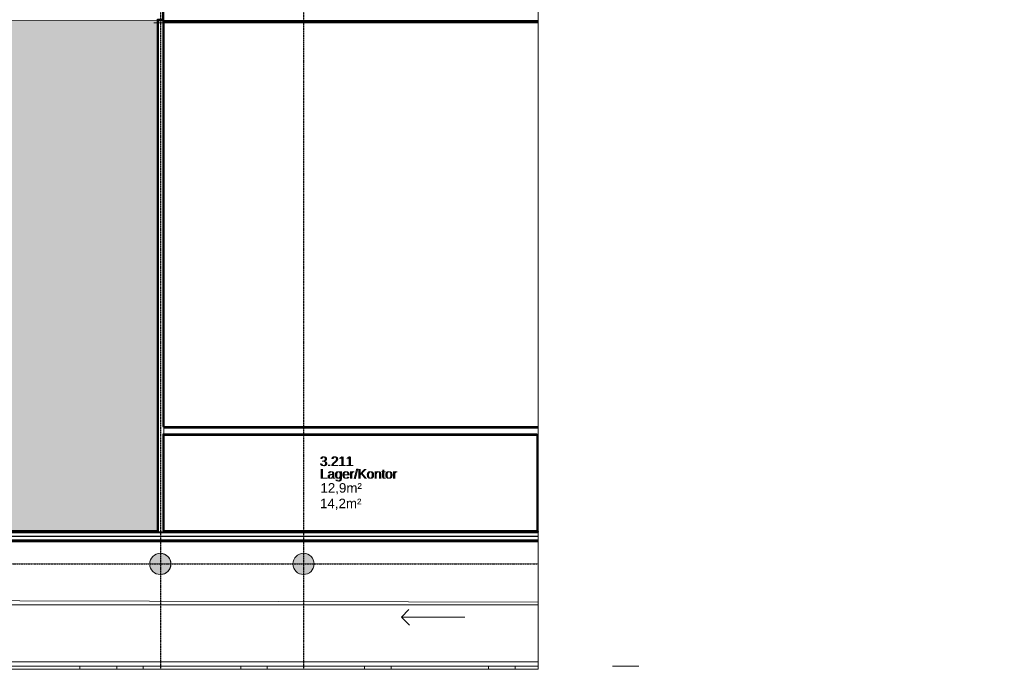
# Model space of a CAD drawing. Header units: millimetres. Extents: x 2001279 to 2569134, y 699790 to 1241062.
# Tile 35 of 38: x 2438822 to 2457416, y 1017714 to 1029979. Entities that reach past the tile are written whole.
import ezdxf
from ezdxf.enums import TextEntityAlignment as Align

# ---------------------------------------------------------------- set-up
doc = ezdxf.new("R2010")
doc.units = ezdxf.units.MM
doc.header["$MEASUREMENT"] = 0
doc.linetypes.add('Dash - Tight', pattern=[4.5, 3, -1.5])
doc.linetypes.add('Grid Line', pattern=[22.225, 12.7, -3.175, 3.175, -3.175])
for name, color, linetype in [('822_Akselinjer', 8, 'Grid Line'), ('A862-N-T', 255, 'Continuous'), ('A862-NA', 255, 'Continuous'), ('A862-NR', 7, 'Continuous')]:
    doc.layers.add(name, color=color, linetype=linetype)
doc.layers.add('A200-14_kiosk', color=7, linetype='Continuous', lineweight=5, true_color=0xc7d6ef)
doc.layers.add('A200-6_Sikkerhetskontroll', color=7, linetype='Continuous', lineweight=5, true_color=0xff9da3)
for name, color, linetype, lineweight in [('A222', 8, 'Continuous', 5), ('A24', 1, 'Continuous', 5), ('A254', 6, 'Continuous', 5), ('A852-TYNN', 7, 'Continuous', 9), ('A861 soner eks', 250, 'Continuous', 5), ('A862', 4, 'Dash - Tight', 9), ('A862-B-T', 4, 'Continuous', 0), ('va006-h02-a-200-1-0001_A-AREA-LINE', 4, 'Continuous', 5), ('va006-h02-a-200-1-0001_A-COLS', 4, 'Continuous', 5), ('va006-h02-a-200-1-0001_A-DETL-LLIN', 70, 'Continuous', 9), ('va006-h02-a-200-1-0001_A-FLOR-CASE', 3, 'Continuous', 5), ('va006-h02-a-200-1-0001_I-WALL', 2, 'Continuous', 5)]:
    doc.layers.add(name, color=color, linetype=linetype, lineweight=lineweight)
doc.layers.add('A862-B-RLin', color=1, linetype='Continuous', plot=False)
doc.layers.add('A862-N-RLin', color=1, linetype='Continuous', plot=False)
doc.styles.add('ROMANS', font='arial.ttf')
doc.styles.get("Standard").update_dxf_attribs({"font": 'arial.ttf', "width": 0.8, "height": 2.5})
pattern_1 = [(0, (2276833.408, 922485.4425), (0, 6.985), [5.08, -1.905]), (90, (2276833.408, 922485.4425), (-6.985, 4e-16), [5.08, -1.905])]

# ---------------------------------------------------------------- blocks, each defined once
blk = doc.blocks.new('V_Betong_Stål Arms - 400D x 3990mm _65deg_75deg-9739847-H02 Hovedetasje Arbeid Saleh')
at = {"layer": 'A222', "lineweight": 9}
for start, end in [(360, 180), (180, 360)]:
    blk.add_arc((0, 0), 200, start, end, dxfattribs=at)
blk = doc.blocks.new('Arkiv_0.975_234', base_point=(302896, 40813))
at = {"linetype": 'Continuous', "flags": 1}
for tag in ['floor_f', 'ROOM_WALLS_SURF', 'ROOM_DOORS_SURF', 'ROOM_WINDS_SURF', 'ROOM_BASELEV', 'ROOM_HEIGHT', 'ROOM_NET_AREA', 'ROOM_REDUCED_AREA', 'ROOM_CALC_AREA', 'ROOM_VOLUME']:
    blk.add_attdef(tag, text='', height=2000, dxfattribs=at).set_placement((302896, 39780), align=Align.BOTTOM_LEFT)
at = {"layer": 'A862-B-T', "linetype": 'Continuous'}
blk.add_attdef('Bruttoareal', text='', height=2000, dxfattribs=at).set_placement((302896, 39780), align=Align.BOTTOM_LEFT)
at = {"layer": 'A862-N-T', "color": 2}
blk.add_attdef('Nettoareal', text='', height=125, dxfattribs=at).set_placement((302614, 40515), align=Align.BOTTOM_LEFT)
at = {"layer": 'A862-NA', "color": 1}
blk.add_attdef('ROOM_NAME', text='', height=125, dxfattribs=at).set_placement((302614, 40702), align=Align.BOTTOM_LEFT)
at = {"layer": 'A862-NR'}
blk.add_attdef('ROOM_NUMBER', text='', height=125, dxfattribs=at).set_placement((302614, 40890), align=Align.BOTTOM_LEFT)

msp = doc.modelspace()

# ---------------------------------------------------------------- hatches: boundary and pattern name
at = {"layer": 'A200-14_kiosk', "lineweight": 18, "transparency": 33554661}
h = msp.add_hatch(color=256, dxfattribs=at)
h.dxf.hatch_style = 1
h.paths.add_polyline_path([(2429597, 1029863), (2430678, 1029862), (2430679, 1029978), (2441444, 1029966), (2441444, 1020309), (2429596, 1020309), (2429594, 1022507), (2429596, 1022508)])
at = {"layer": 'A200-6_Sikkerhetskontroll'}
h = msp.add_hatch(dxfattribs=at)
h.set_pattern_fill('ANGLE', color=256)
h.set_pattern_definition(pattern_1)
h.paths.add_polyline_path([(2451476, 1026798), (2452286, 1026798), (2452286, 1027068), (2451476, 1027068)], flags=9)
h = msp.add_hatch(dxfattribs=at)
h.set_pattern_fill('ANGLE', color=256)
h.set_pattern_definition(pattern_1)
h.paths.add_polyline_path([(2451476, 1026798), (2452286, 1026798), (2452286, 1027068), (2451476, 1027068)], flags=9)
h = msp.add_hatch(dxfattribs=at)
h.set_pattern_fill('ANGLE', color=256)
h.set_pattern_definition(pattern_1)
h.paths.add_polyline_path([(2451446, 1026485), (2453546, 1026485), (2453546, 1026845), (2451446, 1026845)], flags=9)
h = msp.add_hatch(dxfattribs=at)
h.set_pattern_fill('ANGLE', color=256)
h.set_pattern_definition(pattern_1)
h.paths.add_polyline_path([(2451446, 1026485), (2453546, 1026485), (2453546, 1026845), (2451446, 1026845)], flags=9)
h = msp.add_hatch(dxfattribs=at)
h.set_pattern_fill('ANGLE', color=256)
h.set_pattern_definition(pattern_1)
h.paths.add_polyline_path([(2451480, 1026242), (2452664, 1026242), (2452664, 1026631), (2451480, 1026631)], flags=9)
h = msp.add_hatch(dxfattribs=at)
h.set_pattern_fill('ANGLE', color=256)
h.set_pattern_definition(pattern_1)
h.paths.add_polyline_path([(2451480, 1026242), (2452664, 1026242), (2452664, 1026631), (2451480, 1026631)], flags=9)
h = msp.add_hatch(dxfattribs=at)
h.set_pattern_fill('ANGLE', color=256)
h.set_pattern_definition(pattern_1)
h.paths.add_polyline_path([(2451472, 1025949), (2452656, 1025949), (2452656, 1026338), (2451472, 1026338)], flags=9)
h = msp.add_hatch(dxfattribs=at)
h.set_pattern_fill('ANGLE', color=256)
h.set_pattern_definition(pattern_1)
h.paths.add_polyline_path([(2451472, 1025949), (2452656, 1025949), (2452656, 1026338), (2451472, 1026338)], flags=9)
h = msp.add_hatch(dxfattribs=at)
h.set_pattern_fill('ANGLE', color=256)
h.set_pattern_definition(pattern_1)
h.paths.add_polyline_path([(2444484, 1021490), (2445242, 1021490), (2445242, 1021760), (2444484, 1021760)], flags=9)
h = msp.add_hatch(dxfattribs=at)
h.set_pattern_fill('ANGLE', color=256)
h.set_pattern_definition(pattern_1)
h.paths.add_polyline_path([(2444484, 1021490), (2445242, 1021490), (2445242, 1021760), (2444484, 1021760)], flags=9)
h = msp.add_hatch(dxfattribs=at)
h.set_pattern_fill('ANGLE', color=256)
h.set_pattern_definition(pattern_1)
h.paths.add_polyline_path([(2456399, 1021567), (2457209, 1021567), (2457209, 1021837), (2456399, 1021837)], flags=9)
h = msp.add_hatch(dxfattribs=at)
h.set_pattern_fill('ANGLE', color=256)
h.set_pattern_definition(pattern_1)
h.paths.add_polyline_path([(2456399, 1021567), (2457209, 1021567), (2457209, 1021837), (2456399, 1021837)], flags=9)
h = msp.add_hatch(dxfattribs=at)
h.set_pattern_fill('ANGLE', color=256)
h.set_pattern_definition(pattern_1)
h.paths.add_polyline_path([(2444471, 1021169), (2446374, 1021169), (2446374, 1021581), (2444471, 1021581)], flags=9)
h = msp.add_hatch(dxfattribs=at)
h.set_pattern_fill('ANGLE', color=256)
h.set_pattern_definition(pattern_1)
h.paths.add_polyline_path([(2444471, 1021169), (2446374, 1021169), (2446374, 1021581), (2444471, 1021581)], flags=9)
h = msp.add_hatch(dxfattribs=at)
h.set_pattern_fill('ANGLE', color=256)
h.set_pattern_definition(pattern_1)
h.paths.add_polyline_path([(2456395, 1021254), (2457209, 1021254), (2457209, 1021614), (2456395, 1021614)], flags=9)
h = msp.add_hatch(dxfattribs=at)
h.set_pattern_fill('ANGLE', color=256)
h.set_pattern_definition(pattern_1)
h.paths.add_polyline_path([(2456395, 1021254), (2457209, 1021254), (2457209, 1021614), (2456395, 1021614)], flags=9)
h = msp.add_hatch(dxfattribs=at)
h.set_pattern_fill('ANGLE', color=256)
h.set_pattern_definition(pattern_1)
h.paths.add_polyline_path([(2456403, 1021011), (2457416, 1021011), (2457416, 1021400), (2456403, 1021400)], flags=9)
h = msp.add_hatch(dxfattribs=at)
h.set_pattern_fill('ANGLE', color=256)
h.set_pattern_definition(pattern_1)
h.paths.add_polyline_path([(2456403, 1021011), (2457416, 1021011), (2457416, 1021400), (2456403, 1021400)], flags=9)
h = msp.add_hatch(dxfattribs=at)
h.set_pattern_fill('ANGLE', color=256)
h.set_pattern_definition(pattern_1)
h.paths.add_polyline_path([(2444488, 1020935), (2445500, 1020935), (2445500, 1021324), (2444488, 1021324)], flags=9)
h = msp.add_hatch(dxfattribs=at)
h.set_pattern_fill('ANGLE', color=256)
h.set_pattern_definition(pattern_1)
h.paths.add_polyline_path([(2444488, 1020935), (2445500, 1020935), (2445500, 1021324), (2444488, 1021324)], flags=9)
h = msp.add_hatch(dxfattribs=at)
h.set_pattern_fill('ANGLE', color=256)
h.set_pattern_definition(pattern_1)
h.paths.add_polyline_path([(2444480, 1020641), (2445492, 1020641), (2445492, 1021030), (2444480, 1021030)], flags=9)
h = msp.add_hatch(dxfattribs=at)
h.set_pattern_fill('ANGLE', color=256)
h.set_pattern_definition(pattern_1)
h.paths.add_polyline_path([(2444480, 1020641), (2445492, 1020641), (2445492, 1021030), (2444480, 1021030)], flags=9)
h = msp.add_hatch(dxfattribs=at)
h.set_pattern_fill('ANGLE', color=256)
h.set_pattern_definition(pattern_1)
h.paths.add_polyline_path([(2456395, 1020718), (2457408, 1020718), (2457408, 1021107), (2456395, 1021107)], flags=9)
h = msp.add_hatch(dxfattribs=at)
h.set_pattern_fill('ANGLE', color=256)
h.set_pattern_definition(pattern_1)
h.paths.add_polyline_path([(2456395, 1020718), (2457408, 1020718), (2457408, 1021107), (2456395, 1021107)], flags=9)
at = {"layer": 'va006-h02-a-200-1-0001_A-COLS'}
for points in [[(2441477, 1019504), (2441429, 1019510), (2441384, 1019527), (2441344, 1019554), (2441312, 1019590), (2441290, 1019633), (2441278, 1019680), (2441278, 1019728), (2441289, 1019775), (2441303, 1019800), (2441344, 1019854), (2441383, 1019881), (2441428, 1019898), (2441476, 1019904), (2441524, 1019898), (2441569, 1019881), (2441609, 1019854), (2441641, 1019818), (2441663, 1019775), (2441675, 1019729), (2441675, 1019680), (2441664, 1019634), (2441641, 1019591), (2441609, 1019555), (2441570, 1019527), (2441525, 1019510)], [(2441477, 1019504), (2441429, 1019510), (2441384, 1019527), (2441344, 1019554), (2441312, 1019590), (2441290, 1019633), (2441278, 1019680), (2441278, 1019728), (2441289, 1019775), (2441312, 1019818), (2441344, 1019854), (2441383, 1019881), (2441424, 1019897), (2441476, 1019904), (2441524, 1019898), (2441569, 1019881), (2441609, 1019854), (2441641, 1019818), (2441663, 1019775), (2441675, 1019729), (2441675, 1019680), (2441664, 1019634), (2441641, 1019591), (2441609, 1019555), (2441570, 1019527), (2441525, 1019510)], [(2444181, 1019504), (2444133, 1019510), (2444088, 1019527), (2444049, 1019555), (2444017, 1019591), (2443994, 1019634), (2443983, 1019681), (2443983, 1019729), (2443995, 1019776), (2444008, 1019801), (2444049, 1019854), (2444089, 1019882), (2444134, 1019899), (2444182, 1019904), (2444230, 1019898), (2444275, 1019881), (2444315, 1019854), (2444346, 1019817), (2444369, 1019775), (2444380, 1019728), (2444380, 1019680), (2444368, 1019633), (2444346, 1019590), (2444314, 1019554), (2444274, 1019527), (2444229, 1019510)], [(2444181, 1019504), (2444133, 1019510), (2444088, 1019527), (2444049, 1019555), (2444017, 1019591), (2443994, 1019634), (2443983, 1019681), (2443983, 1019729), (2443995, 1019776), (2444017, 1019818), (2444049, 1019854), (2444089, 1019882), (2444130, 1019897), (2444182, 1019904), (2444230, 1019898), (2444275, 1019881), (2444315, 1019854), (2444346, 1019817), (2444369, 1019775), (2444380, 1019728), (2444380, 1019680), (2444368, 1019633), (2444346, 1019590), (2444314, 1019554), (2444274, 1019527), (2444229, 1019510)]]:
    msp.add_hatch(color=67, dxfattribs=at).paths.add_polyline_path(points, flags=0)

# ---------------------------------------------------------------- linework, layer by layer
at = {"layer": '822_Akselinjer'}
for p, q in [((2441479, 1044357), (2441479, 1017714)), ((2444179, 1044357), (2444179, 1017714)), ((2422890, 1019705), (2448615, 1019705))]:
    msp.add_line(p, q, dxfattribs=at)
at = {"layer": 'A24', "lineweight": 9}
for p, q in [((2441544, 1029966), (2441444, 1029966)), ((2441444, 1029966), (2441444, 1020304)), ((2441544, 1022275), (2441544, 1029966)), ((2441544, 1020304), (2441544, 1022128)), ((2448614, 1020309), (2427529, 1020309)), ((2427429, 1020119), (2448615, 1020119))]:
    msp.add_line(p, q, dxfattribs=at)
at = {"layer": 'A24'}
for p, q in [((2441544, 1022275), (2441544, 1022128)), ((2448627, 1020307), (2427529, 1020307)), ((2448615, 1020294), (2427529, 1020294)), ((2448615, 1020144), (2427429, 1020144)), ((2448615, 1020131), (2427429, 1020131)), ((2448615, 1020129), (2427429, 1020129))]:
    msp.add_line(p, q, dxfattribs=at)
at = {"layer": 'A254'}
for p, q in [((2422890, 1020160), (2448615, 1020159)), ((2448615, 1017854), (2427979, 1017854)), ((2427979, 1017853), (2448615, 1017853))]:
    msp.add_line(p, q, dxfattribs=at)
at = {"layer": 'A852-TYNN', "lineweight": 18}
for points in [[(2448615, 1044357), (2422890, 1044357), (2422890, 1017714), (2448615, 1017714)], [(2429597, 1029863), (2430678, 1029862), (2430679, 1029978), (2441444, 1029966), (2441444, 1020309), (2429596, 1020309), (2429594, 1022507), (2429596, 1022508)]]:
    msp.add_lwpolyline(points, close=True, dxfattribs=at)
for points in [[(2448615, 1029939), (2441544, 1029939), (2441544, 1022296), (2441546, 1020328), (2448615, 1020329)], [(2448615, 1018980), (2426579, 1019040), (2422890, 1019004), (2422890, 1017774), (2448615, 1017774)], [(2439956, 1017714), (2439956, 1017773), (2440656, 1017773), (2440656, 1017714)], [(2441156, 1017714), (2441156, 1017773), (2442996, 1017773), (2442996, 1017714)], [(2443496, 1017714), (2443496, 1017773), (2445336, 1017773), (2445336, 1017714)], [(2445836, 1017714), (2445836, 1017773), (2447676, 1017773), (2447676, 1017714)], [(2448176, 1017714), (2448176, 1017773), (2448615, 1017773)]]:
    msp.add_lwpolyline(points, dxfattribs=at)
at = {"layer": 'A862'}
for p, q in [((2448615, 1029966), (2441494, 1029966)), ((2441354, 1029918), (2448615, 1029918))]:
    msp.add_line(p, q, dxfattribs=at)
at = {"layer": 'A862-B-RLin', "flags": 128}
msp.add_lwpolyline([(2448615, 1020223), (2441498, 1020223), (2429489, 1020223), (2428361, 1020223), (2428361, 1017727), (2435754, 1017723), (2435754, 1017714)], dxfattribs=at)
at = {"layer": 'A862-N-RLin'}
for points in [[(2428172, 1029921), (2429589, 1027867), (2429590, 1020333), (2441423, 1020334), (2441423, 1029991), (2441525, 1029991), (2441525, 1030219), (2427558, 1030215), (2427558, 1029954), (2427958, 1029920)], [(2448593, 1022063), (2448593, 1022153), (2441523, 1022153), (2441523, 1020334), (2448593, 1020334)]]:
    msp.add_lwpolyline(points, close=True, dxfattribs=at)
at = {"layer": 'A862-N-RLin', "flags": 128}
for points in [[(2428023, 1029896), (2428021, 1022608), (2429605, 1022607), (2429610, 1020308), (2441444, 1020309), (2441444, 1029966), (2441545, 1029966), (2441545, 1030194), (2427578, 1030191), (2427578, 1029929), (2427979, 1029896)], [(2448614, 1022038), (2448614, 1022128), (2441544, 1022128), (2441544, 1020309), (2448614, 1020309)]]:
    msp.add_lwpolyline(points, close=True, dxfattribs=at)
at = {"layer": 'A862-N-RLin'}
for points in [[(2448615, 1029943), (2441523, 1029943), (2441523, 1022300), (2448615, 1022300)], [(2448615, 1020154), (2429015, 1020154), (2429015, 1017798), (2435735, 1017798), (2435735, 1017714)]]:
    msp.add_lwpolyline(points, dxfattribs=at)
at = {"layer": 'A862-N-RLin', "flags": 128}
for points in [[(2448615, 1029918), (2441544, 1029918), (2441544, 1022275), (2448615, 1022275)], [(2448615, 1020129), (2428453, 1020129), (2428453, 1017773), (2435756, 1017773), (2435756, 1017714)]]:
    msp.add_lwpolyline(points, dxfattribs=at)
at = {"layer": 'va006-h02-a-200-1-0001_A-AREA-LINE'}
for p, q in [((2448615, 1029966), (2441544, 1029966)), ((2441354, 1029918), (2441444, 1029918)), ((2441544, 1029918), (2448615, 1029918))]:
    msp.add_line(p, q, dxfattribs=at)
at = {"layer": 'va006-h02-a-200-1-0001_A-COLS', "color": 1}
for centre, start, end in [((2441477, 1019704), 90.0699, 270.0699), ((2441477, 1019704), 90.0699, 270.0699), ((2441477, 1019704), 270.0699, 90.0699), ((2441477, 1019704), 270.0699, 90.0699), ((2444182, 1019704), 89.8447, 269.8447), ((2444182, 1019704), 89.8447, 269.8447), ((2444182, 1019704), 269.8447, 89.8447), ((2444182, 1019704), 269.8447, 89.8447)]:
    msp.add_arc(centre, 200, start, end, dxfattribs=at)
at = {"layer": 'va006-h02-a-200-1-0001_A-DETL-LLIN'}
msp.add_line((2446029, 1018699), (2446182, 1018546), dxfattribs=at)
at = {"layer": 'va006-h02-a-200-1-0001_A-DETL-LLIN', "flags": 128}
msp.add_lwpolyline([(2447229, 1018699), (2446029, 1018699), (2446170, 1018841)], dxfattribs=at)
at = {"layer": 'va006-h02-a-200-1-0001_A-FLOR-CASE'}
for p, q in [((2437156, 1017773), (2439956, 1017773)), ((2440656, 1017773), (2441156, 1017773)), ((2442996, 1017773), (2443496, 1017773)), ((2445336, 1017773), (2445836, 1017773)), ((2447676, 1017773), (2448176, 1017773)), ((2450016, 1017773), (2450516, 1017773))]:
    msp.add_line(p, q, dxfattribs=at)
at = {"layer": 'va006-h02-a-200-1-0001_A-FLOR-CASE', "flags": 128}
msp.add_lwpolyline([(2448615, 1018931), (2428872, 1018931), (2426579, 1018931), (2426579, 1017773), (2428872, 1017773), (2435756, 1017773)], dxfattribs=at)
at = {"layer": 'va006-h02-a-200-1-0001_I-WALL'}
for p, q in [((2448627, 1020309), (2427529, 1020309)), ((2448627, 1020307), (2427529, 1020307)), ((2448615, 1020294), (2427529, 1020294)), ((2448615, 1020144), (2427429, 1020144))]:
    msp.add_line(p, q, dxfattribs=at)
at = {"layer": 'va006-h02-a-200-1-0001_I-WALL', "flags": 128}
msp.add_lwpolyline([(2441544, 1020304), (2441544, 1029966), (2441444, 1029966), (2441444, 1020304)], close=True, dxfattribs=at)
for points in [[(2427429, 1021603), (2427429, 1020119), (2427529, 1020119), (2427529, 1020129), (2448615, 1020129)], [(2448615, 1020131), (2429023, 1020131)]]:
    msp.add_lwpolyline(points, dxfattribs=at)

# ---------------------------------------------------------------- block references
at = {"layer": 'A222'}
for p, rotation in [((2441477, 1019704), 270.0699021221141), ((2444182, 1019704), 269.8447089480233)]:
    msp.add_blockref('V_Betong_Stål Arms - 400D x 3990mm _65deg_75deg-9739847-H02 Hovedetasje Arbeid Saleh', p, dxfattribs=dict(at, rotation=rotation))
at = {"layer": 'A861 soner eks'}
ref = msp.add_blockref('Arkiv_0.975_234', (2444767, 1021373), dxfattribs=at)
ref.add_attrib('ROOM_NAME', 'Lager/Kontor', dxfattribs={"layer": 'A862-NA', "color": 1, "height": 180, "style": 'ROMANS'}).set_placement((2444485, 1021261), align=Align.BOTTOM_LEFT)
ref.add_attrib('ROOM_NUMBER', '3.211', dxfattribs={"layer": 'A862-NR', "height": 180, "style": 'ROMANS'}).set_placement((2444482, 1021499), align=Align.BOTTOM_LEFT)

# ---------------------------------------------------------------- texts
at = {"layer": 'A862-B-T', "insert": (2444493, 1020936), "char_height": 180, "width": 1156.3, "attachment_point": 1, "rotation": 359.9996, "line_spacing_factor": 0.983083, "style": 'ROMANS'}
msp.add_mtext('14,2m²', dxfattribs=at)
at = {"layer": 'A862-N-T', "insert": (2444501, 1021229), "char_height": 180, "width": 1156.3, "attachment_point": 1, "rotation": 359.9996, "line_spacing_factor": 0.983083, "style": 'ROMANS'}
msp.add_mtext('12,9m²', dxfattribs=at)
at = {"layer": 'A862-NA', "insert": (2444505, 1021493), "char_height": 180, "width": 2220.45, "attachment_point": 1, "rotation": 359.9996, "line_spacing_factor": 0.983083, "style": 'ROMANS'}
msp.add_mtext('Lager/Kontor', dxfattribs=at)
at = {"layer": 'A862-NR', "insert": (2444503, 1021731), "char_height": 180, "width": 941.28, "attachment_point": 1, "rotation": 359.9996, "line_spacing_factor": 0.983083, "style": 'ROMANS'}
msp.add_mtext('3.211', dxfattribs=at)

doc.saveas('drawing.dxf')
